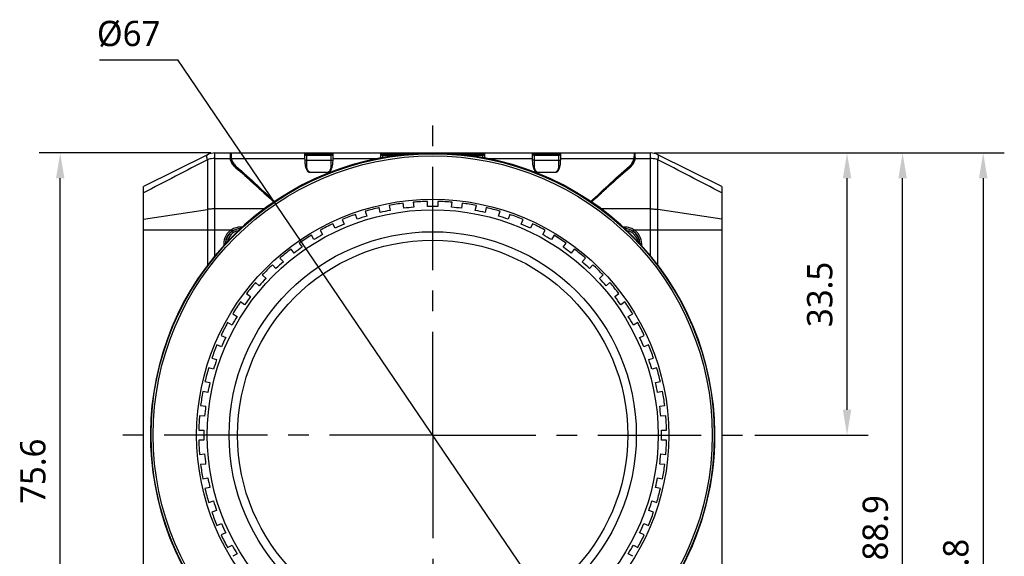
# Model space of a CAD drawing. Header units: millimetres. Extents: x 91 to 530, y 134 to 288.
# Tile 9 of 31: x 98 to 215, y 219 to 283. Entities that reach past the tile are written whole.
import ezdxf

# ---------------------------------------------------------------- set-up
doc = ezdxf.new("R2010")
doc.units = ezdxf.units.MM
doc.header["$LTSCALE"] = 32.67
doc.header["$PDMODE"] = 3
doc.header["$PDSIZE"] = 8
doc.linetypes.add('CENTER', pattern=[0.6, 0.375, -0.075, 0.075, -0.075])
doc.layers.get('0').update_dxf_attribs({"linetype": 'CONTINUOUS'})
doc.layers.get('Defpoints').update_dxf_attribs({"linetype": 'CONTINUOUS'})
for name, color, linetype in [('00_COMPONENTS', 7, 'CONTINUOUS'), ('03_ALL_AXES', 7, 'CONTINUOUS'), ('51__DRAFT_DIMS', 7, 'CONTINUOUS')]:
    doc.layers.add(name, color=color, linetype=linetype)
doc.styles.get("Standard").update_dxf_attribs({"font": 'Roboto-Regular.ttf'})
doc.dimstyles.new('DIMSTYLE_1', dxfattribs={"dimtxt": 3, "dimasz": 3, "dimexe": 2.5, "dimexo": 0.5, "dimtad": 1, "dimdec": 1, "dimdsep": 46, "dimtxsty": 'STANDARD', "dimblk": '_FILLED', "dimblk1": '_FILLED', "dimblk2": '_FILLED', "dimcen": 0.09, "dimclrt": 3, "dimazin": 2, "dimtp": 0.3, "dimtm": 0.3, "dimtfac": 1, "dimtdec": 1, "dimtmove": 0, "dimatfit": 2, "dimldrblk": '_FILLED', "dimfxl": 1, "dimtolj": 1, "dimarcsym": 0})
doc.dimstyles.new('DIMSTYLE_2', dxfattribs={"dimtxt": 3, "dimasz": 3, "dimexe": 2.5, "dimexo": 0.5, "dimgap": 0.75, "dimtad": 1, "dimdsep": 46, "dimtxsty": 'STANDARD', "dimblk": '_FILLED', "dimblk1": '_FILLED', "dimblk2": '_FILLED', "dimcen": 0.09, "dimclrt": 3, "dimazin": 2, "dimtp": 0.3, "dimtm": 0.3, "dimtfac": 1, "dimtofl": 0, "dimtmove": 0, "dimatfit": 3, "dimldrblk": '_FILLED', "dimfxl": 1, "dimtolj": 1, "dimarcsym": 0})
doc.dimstyles.new('DIMSTYLE_3', dxfattribs={"dimtxt": 3, "dimasz": 3, "dimexe": 2.5, "dimexo": 0.5, "dimgap": 0.75, "dimtad": 1, "dimdec": 1, "dimdsep": 46, "dimtxsty": 'STANDARD', "dimblk": '_FILLED', "dimblk1": '_FILLED', "dimblk2": '_FILLED', "dimcen": 0.09, "dimclrt": 3, "dimazin": 2, "dimtp": 0.3, "dimtm": 0.3, "dimtfac": 1, "dimtdec": 1, "dimtofl": 0, "dimtmove": 0, "dimatfit": 3, "dimldrblk": '_FILLED', "dimfxl": 1, "dimtolj": 1, "dimarcsym": 0})

# ---------------------------------------------------------------- blocks, each defined once
blk = doc.blocks.new('_FILLED')
at = {"color": 0, "linetype": 'ByBlock'}
blk.add_solid([(0, 0), (-1, 0.167), (-1, -0.167)], dxfattribs=at)
blk = doc.blocks.new('*D1')
at = {"layer": '51__DRAFT_DIMS', "color": 0, "lineweight": -2}
for p in [(107.83, 278.07), (164.46, 208.29)]:
    blk.add_line(p, (117.11, 278.07), dxfattribs=at)
at = {"layer": 'Defpoints', "color": 0}
for p in [(128.54, 261.21), (166.15, 205.8)]:
    blk.add_point(p, dxfattribs=at)
at = {"layer": '51__DRAFT_DIMS', "color": 0, "linetype": 'ByBlock', "lineweight": -2, "xscale": 3, "yscale": 3, "zscale": 3, "rotation": 304.1606648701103}
blk.add_blockref('_FILLED', (166.15, 205.8), dxfattribs=at)
at = {"layer": '51__DRAFT_DIMS', "color": 3, "insert": (115.04, 282.69), "char_height": 3, "attachment_point": 3, "line_spacing_factor": 0.9}
blk.add_mtext('\\A1;%%c67', dxfattribs=at)
blk = doc.blocks.new('*D2')
at = {"layer": '51__DRAFT_DIMS', "color": 0, "lineweight": -2}
for p, q in [((173.67, 267.01), (199, 267.01)), ((196.5, 236.51), (196.5, 264.01)), ((185.57, 233.51), (199, 233.51))]:
    blk.add_line(p, q, dxfattribs=at)
at = {"layer": 'Defpoints', "color": 0}
for p in [(173.17, 267.01), (196.5, 267.01), (185.07, 233.51)]:
    blk.add_point(p, dxfattribs=at)
at = {"layer": '51__DRAFT_DIMS', "color": 0, "linetype": 'ByBlock', "lineweight": -2, "xscale": 3, "yscale": 3, "zscale": 3}
for p, rotation in [((196.5, 267.01), 90), ((196.5, 233.51), 270)]:
    blk.add_blockref('_FILLED', p, dxfattribs=dict(at, rotation=rotation))
at = {"layer": '51__DRAFT_DIMS', "color": 3, "insert": (191.75, 250.21), "char_height": 3, "attachment_point": 2, "rotation": 90, "line_spacing_factor": 0.9}
blk.add_mtext('\\A1;33.5', dxfattribs=at)
blk = doc.blocks.new('*D3')
at = {"layer": '51__DRAFT_DIMS', "color": 0, "lineweight": -2}
for p, q in [((173.67, 267.01), (205.59, 267.01)), ((203.09, 181.11), (203.09, 264.01)), ((172.94, 178.11), (205.59, 178.11))]:
    blk.add_line(p, q, dxfattribs=at)
at = {"layer": 'Defpoints', "color": 0}
for p in [(173.17, 267.01), (203.09, 267.01), (172.44, 178.11)]:
    blk.add_point(p, dxfattribs=at)
at = {"layer": '51__DRAFT_DIMS', "color": 0, "linetype": 'ByBlock', "lineweight": -2, "xscale": 3, "yscale": 3, "zscale": 3}
for p, rotation in [((203.09, 267.01), 90), ((203.09, 178.11), 270)]:
    blk.add_blockref('_FILLED', p, dxfattribs=dict(at, rotation=rotation))
at = {"layer": '51__DRAFT_DIMS', "color": 3, "insert": (198.34, 222.5), "char_height": 3, "attachment_point": 2, "rotation": 90, "line_spacing_factor": 0.9}
blk.add_mtext('\\A1;88.9', dxfattribs=at)
blk = doc.blocks.new('*D5')
at = {"layer": '51__DRAFT_DIMS', "color": 0, "lineweight": -2}
for p, q in [((121.02, 267.01), (100.66, 267.01)), ((103.16, 194.46), (103.16, 264.01)), ((120.13, 191.46), (100.66, 191.46))]:
    blk.add_line(p, q, dxfattribs=at)
at = {"layer": 'Defpoints', "color": 0}
for p in [(103.16, 267.01), (121.52, 267.01), (120.63, 191.46)]:
    blk.add_point(p, dxfattribs=at)
at = {"layer": '51__DRAFT_DIMS', "color": 0, "linetype": 'ByBlock', "lineweight": -2, "xscale": 3, "yscale": 3, "zscale": 3}
for p, rotation in [((103.16, 267.01), 90), ((103.16, 191.46), 270)]:
    blk.add_blockref('_FILLED', p, dxfattribs=dict(at, rotation=rotation))
at = {"layer": '51__DRAFT_DIMS', "color": 3, "insert": (98.41, 229.22), "char_height": 3, "attachment_point": 2, "rotation": 90, "line_spacing_factor": 0.9}
blk.add_mtext('\\A1;75.6', dxfattribs=at)
blk = doc.blocks.new('*D16')
at = {"layer": '51__DRAFT_DIMS', "color": 0, "lineweight": -2}
for p, q in [((173.67, 267.01), (215.15, 267.01)), ((212.65, 264.01), (212.65, 168.21)), ((169.1, 165.21), (215.15, 165.21))]:
    blk.add_line(p, q, dxfattribs=at)
at = {"layer": 'Defpoints', "color": 0}
for p in [(173.17, 267.01), (168.6, 165.21), (212.65, 165.21)]:
    blk.add_point(p, dxfattribs=at)
at = {"layer": '51__DRAFT_DIMS', "color": 0, "linetype": 'ByBlock', "lineweight": -2, "xscale": 3, "yscale": 3, "zscale": 3}
for p, rotation in [((212.65, 267.01), 89.99999999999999), ((212.65, 165.21), 270)]:
    blk.add_blockref('_FILLED', p, dxfattribs=dict(at, rotation=rotation))
at = {"layer": '51__DRAFT_DIMS', "color": 3, "insert": (207.9, 216.2), "char_height": 3, "attachment_point": 2, "rotation": 90, "line_spacing_factor": 0.9}
blk.add_mtext('\\A1;101.8', dxfattribs=at)

msp = doc.modelspace()

# ---------------------------------------------------------------- linework, layer by layer
at = {"layer": '00_COMPONENTS', "color": 7}
for p, q in [((120.623, 266.797), (113.045, 263.008)), ((121.518, 267.008), (123.445, 267.008)), ((123.345, 266.499), (123.345, 267.008)), ((123.345, 266.708), (123.445, 266.708)), ((123.445, 267.033), (123.445, 266.643)), ((123.445, 267.033), (171.245, 267.033)), ((123.445, 266.394), (123.445, 266.547)), ((132.189, 267.03), (132.189, 267.033)), ((132.189, 267.033), (132.189, 267.033)), ((132.191, 266.902), (132.189, 267.03)), ((132.191, 266.908), (132.191, 267.033)), ((132.197, 266.402), (132.191, 266.902)), ((132.193, 266.708), (132.226, 266.708)), ((132.196, 266.908), (135.5, 266.908)), ((132.197, 266.361), (132.197, 266.402)), ((132.2, 266.206), (132.197, 266.361)), ((132.39, 266.758), (135.301, 266.758)), ((135.466, 266.708), (135.498, 266.708)), ((135.494, 266.361), (135.491, 266.206)), ((135.5, 266.902), (135.494, 266.402)), ((135.494, 266.402), (135.494, 266.361)), ((135.5, 266.908), (135.5, 267.033)), ((135.502, 267.03), (135.5, 266.902)), ((135.502, 267.033), (135.502, 267.033)), ((135.502, 267.033), (135.502, 267.03)), ((141.189, 267.03), (141.189, 267.033)), ((141.189, 267.033), (141.189, 267.033)), ((141.191, 266.902), (141.189, 267.03)), ((141.191, 266.908), (141.191, 267.033)), ((141.196, 266.42), (141.191, 266.902)), ((141.193, 266.708), (141.226, 266.708)), ((141.196, 266.908), (144.5, 266.908)), ((141.39, 266.758), (143.484, 266.758)), ((144.5, 266.908), (144.5, 267.033)), ((144.502, 267.03), (144.5, 266.865)), ((144.5, 266.902), (144.5, 266.865)), ((144.502, 267.033), (144.502, 267.033)), ((144.502, 267.033), (144.502, 267.03)), ((150.189, 267.03), (150.189, 267.033)), ((150.189, 267.033), (150.189, 267.033)), ((150.191, 266.865), (150.189, 267.03)), ((150.191, 266.908), (150.191, 267.033)), ((150.196, 266.908), (153.5, 266.908)), ((151.207, 266.758), (153.301, 266.758)), ((153.466, 266.708), (153.498, 266.708)), ((153.5, 266.902), (153.494, 266.42)), ((153.5, 266.908), (153.5, 267.033)), ((153.502, 267.03), (153.5, 266.902)), ((153.502, 267.033), (153.502, 267.033)), ((153.502, 267.033), (153.502, 267.03)), ((159.189, 267.03), (159.189, 267.033)), ((159.189, 267.033), (159.189, 267.033)), ((159.191, 266.902), (159.189, 267.03)), ((159.191, 266.908), (159.191, 267.033)), ((159.197, 266.402), (159.191, 266.902)), ((159.193, 266.708), (159.226, 266.708)), ((159.196, 266.908), (162.5, 266.908)), ((159.197, 266.361), (159.197, 266.402)), ((159.2, 266.206), (159.197, 266.361)), ((159.39, 266.758), (162.301, 266.758)), ((162.466, 266.708), (162.498, 266.708)), ((162.494, 266.361), (162.491, 266.206)), ((162.5, 266.902), (162.494, 266.402)), ((162.494, 266.402), (162.494, 266.361)), ((162.5, 266.908), (162.5, 267.033)), ((162.502, 267.03), (162.5, 266.902)), ((162.502, 267.033), (162.502, 267.033)), ((162.502, 267.033), (162.502, 267.03)), ((171.245, 267.033), (171.245, 266.643)), ((171.245, 267.008), (173.173, 267.008)), ((171.245, 266.708), (171.345, 266.708)), ((171.245, 266.394), (171.245, 266.547)), ((171.345, 266.499), (171.345, 267.008)), ((181.645, 263.008), (174.068, 266.797)), ((170.549, 265.244), (170.565, 265.259)), ((170.549, 265.244), (170.565, 265.259)), ((170.565, 265.259), (170.688, 265.366)), ((124.337, 265.074), (124.359, 265.054)), ((124.337, 265.073), (124.359, 265.054)), ((134.852, 264.685), (132.839, 264.685)), ((161.852, 264.685), (159.839, 264.685)), ((113.045, 182.408), (113.045, 263.008)), ((167.906, 262.873), (167.911, 262.879)), ((167.906, 262.873), (167.911, 262.879)), ((181.645, 263.008), (181.645, 182.408)), ((127.299, 262.4), (127.305, 262.394)), ((127.299, 262.4), (127.305, 262.394)), ((127.584, 262.135), (127.594, 262.125)), ((127.584, 262.135), (127.594, 262.125)), ((127.594, 262.125), (127.825, 261.91)), ((127.825, 261.91), (127.9, 261.84)), ((127.825, 261.91), (127.9, 261.84)), ((127.9, 261.84), (128.034, 261.714)), ((128.034, 261.714), (128.195, 261.563)), ((166.514, 261.58), (166.643, 261.701)), ((167.408, 262.414), (167.431, 262.436)), ((167.408, 262.414), (167.431, 262.436)), ((128.195, 261.563), (128.342, 261.424)), ((128.342, 261.424), (128.439, 261.333)), ((128.439, 261.333), (128.538, 261.24)), ((141.115, 259.934), (140.99, 260.521)), ((142.164, 260.77), (142.289, 260.183)), ((143.911, 260.44), (143.849, 261.037)), ((145.042, 261.163), (145.105, 260.566)), ((146.745, 260.652), (146.745, 261.252)), ((147.945, 261.252), (147.945, 260.652)), ((149.586, 260.566), (149.649, 261.163)), ((150.842, 261.037), (150.779, 260.44)), ((152.402, 260.183), (152.527, 260.77)), ((153.701, 260.521), (153.576, 259.934)), ((166.153, 261.24), (166.267, 261.348)), ((166.267, 261.348), (166.335, 261.412)), ((166.267, 261.347), (166.335, 261.411)), ((166.335, 261.412), (166.514, 261.58)), ((138.387, 259.138), (138.202, 259.709)), ((139.343, 260.079), (139.528, 259.509)), ((155.163, 259.509), (155.348, 260.079)), ((156.489, 259.709), (156.304, 259.138)), ((135.757, 258.061), (135.513, 258.609)), ((136.609, 259.097), (136.853, 258.549)), ((157.838, 258.549), (158.082, 259.097)), ((159.178, 258.609), (158.934, 258.061)), ((133.254, 256.715), (132.954, 257.235)), ((133.993, 257.835), (134.293, 257.315)), ((160.398, 257.315), (160.698, 257.835)), ((161.737, 257.235), (161.437, 256.715)), ((131.524, 256.306), (131.876, 255.82)), ((162.815, 255.82), (163.167, 256.306)), ((130.906, 255.115), (130.553, 255.601)), ((164.138, 255.601), (163.785, 255.115)), ((128.737, 253.278), (128.336, 253.724)), ((129.227, 254.527), (129.629, 254.081)), ((165.062, 254.081), (165.464, 254.527)), ((166.355, 253.724), (165.954, 253.278)), ((127.129, 252.518), (127.575, 252.117)), ((167.115, 252.117), (167.561, 252.518)), ((126.773, 251.225), (126.327, 251.626)), ((168.364, 251.626), (167.918, 251.225)), ((125.253, 250.301), (125.739, 249.948)), ((168.952, 249.948), (169.438, 250.301)), ((125.033, 248.977), (124.548, 249.33)), ((170.143, 249.33), (169.658, 248.977)), ((123.619, 247.9), (124.139, 247.6)), ((170.552, 247.6), (171.072, 247.9)), ((123.539, 246.56), (123.019, 246.86)), ((171.672, 246.86), (171.152, 246.56)), ((122.245, 245.341), (122.793, 245.097)), ((171.898, 245.097), (172.446, 245.341)), ((122.305, 244), (121.756, 244.245)), ((172.934, 244.245), (172.386, 244)), ((121.145, 242.652), (121.716, 242.467)), ((172.975, 242.467), (173.546, 242.652)), ((121.345, 241.325), (120.774, 241.511)), ((173.917, 241.511), (173.346, 241.325)), ((120.333, 239.863), (120.92, 239.739)), ((173.771, 239.739), (174.358, 239.863)), ((120.67, 238.565), (120.083, 238.69)), ((174.607, 238.69), (174.02, 238.565)), ((119.817, 237.005), (120.414, 236.942)), ((174.277, 236.942), (174.874, 237.005)), ((120.288, 235.749), (119.691, 235.812)), ((175, 235.812), (174.403, 235.749)), ((119.602, 234.108), (120.202, 234.108)), ((174.489, 234.108), (175.089, 234.108)), ((120.202, 232.908), (119.602, 232.908)), ((175.089, 232.908), (174.489, 232.908)), ((119.691, 231.205), (120.288, 231.268)), ((174.403, 231.268), (175, 231.205)), ((120.414, 230.074), (119.817, 230.012)), ((174.874, 230.012), (174.277, 230.074)), ((120.083, 228.327), (120.67, 228.452)), ((174.02, 228.452), (174.607, 228.327)), ((120.92, 227.278), (120.333, 227.153)), ((174.358, 227.153), (173.771, 227.278)), ((120.774, 225.506), (121.345, 225.691)), ((173.346, 225.691), (173.917, 225.506)), ((121.716, 224.55), (121.145, 224.364)), ((173.546, 224.364), (172.975, 224.55)), ((121.756, 222.772), (122.305, 223.016)), ((172.386, 223.016), (172.934, 222.772)), ((122.793, 221.92), (122.245, 221.676)), ((172.446, 221.676), (171.898, 221.92)), ((123.019, 220.156), (123.539, 220.456)), ((171.152, 220.456), (171.672, 220.156)), ((124.139, 219.417), (123.619, 219.117)), ((171.072, 219.117), (170.552, 219.417))]:
    msp.add_line(p, q, dxfattribs=at)
at = {"layer": '00_COMPONENTS', "color": 4}
for p, q in [((121.518, 254.807), (121.518, 267.008)), ((121.518, 266.346), (123.354, 266.346)), ((123.465, 266.372), (123.465, 266.176)), ((123.466, 266.166), (123.466, 266.361)), ((123.466, 266.361), (132.197, 266.361)), ((132.39, 266.758), (132.382, 266.15)), ((132.845, 266.908), (132.845, 267.033)), ((132.845, 266.758), (132.845, 266.908)), ((134.845, 266.908), (134.845, 267.033)), ((134.845, 266.758), (134.845, 266.908)), ((135.309, 266.15), (135.301, 266.758)), ((135.494, 266.361), (140.912, 266.361)), ((141.39, 266.758), (141.386, 266.453)), ((141.39, 266.758), (141.386, 266.453)), ((141.845, 266.908), (141.845, 267.033)), ((141.845, 266.758), (141.845, 266.908)), ((143.845, 266.908), (143.845, 267.033)), ((143.845, 266.8), (143.845, 266.908)), ((150.845, 266.908), (150.845, 267.033)), ((150.845, 266.8), (150.845, 266.908)), ((152.845, 266.908), (152.845, 267.033)), ((152.845, 266.758), (152.845, 266.908)), ((153.305, 266.453), (153.301, 266.758)), ((153.305, 266.453), (153.301, 266.758)), ((153.779, 266.361), (159.197, 266.361)), ((159.39, 266.758), (159.382, 266.15)), ((159.845, 266.908), (159.845, 267.033)), ((159.845, 266.758), (159.845, 266.908)), ((161.845, 266.908), (161.845, 267.033)), ((161.845, 266.758), (161.845, 266.908)), ((162.309, 266.15), (162.301, 266.758)), ((162.494, 266.361), (171.224, 266.361)), ((171.224, 266.166), (171.224, 266.361)), ((171.226, 266.176), (171.226, 266.372)), ((171.337, 266.346), (173.173, 266.346)), ((173.173, 254.807), (173.173, 267.008)), ((120.623, 266.203), (120.623, 253.675)), ((123.385, 266.166), (123.466, 266.166)), ((124.003, 265.435), (124.003, 265.365)), ((124.003, 265.255), (124.003, 265.366)), ((132.382, 266.15), (132.371, 265.5)), ((132.382, 266.15), (135.309, 266.15)), ((135.32, 265.5), (135.309, 266.15)), ((159.382, 266.15), (159.371, 265.5)), ((159.382, 266.15), (162.309, 266.15)), ((162.32, 265.5), (162.309, 266.15)), ((170.687, 265.435), (170.687, 265.365)), ((170.688, 265.255), (170.688, 265.366)), ((171.224, 266.166), (171.305, 266.166)), ((174.068, 253.675), (174.068, 266.203)), ((132.845, 264.735), (132.845, 264.685)), ((132.845, 264.735), (134.845, 264.735)), ((134.845, 264.735), (134.845, 264.685)), ((159.845, 264.735), (159.845, 264.685)), ((159.845, 264.735), (161.845, 264.735)), ((161.845, 264.735), (161.845, 264.685)), ((128.538, 261.284), (128.538, 261.24)), ((128.538, 261.209), (128.538, 261.24)), ((166.153, 261.284), (166.153, 261.24)), ((166.153, 261.209), (166.153, 261.24)), ((113.045, 259.132), (120.623, 260.301)), ((127.356, 260.366), (121.518, 260.366)), ((173.173, 260.366), (167.335, 260.366)), ((181.645, 259.133), (174.068, 260.301)), ((124.545, 258.196), (124.545, 258.018)), ((124.734, 258.196), (124.545, 258.196)), ((170.145, 258.196), (169.957, 258.196)), ((170.145, 258.196), (170.145, 258.018)), ((113.045, 257.899), (123.487, 257.899)), ((123.487, 257.899), (123.593, 257.73)), ((171.204, 257.899), (171.098, 257.73)), ((171.204, 257.899), (181.645, 257.899)), ((122.551, 256.208), (122.551, 256.002)), ((122.551, 256.208), (122.734, 256.208)), ((172.14, 256.208), (171.957, 256.208)), ((172.14, 256.002), (172.14, 256.208))]:
    msp.add_line(p, q, dxfattribs=at)
for radius in [33.41, 33.162]:
    msp.add_circle((147.345, 233.508), radius, dxfattribs=at)
at = {"layer": '00_COMPONENTS', "color": 7}
for radius in [28, 26.75, 24.15, 23.15]:
    msp.add_circle((147.345, 233.508), radius, dxfattribs=at)
for centre, radius, start, end in [((147.345, 233.508), 33.482, 315.84366, 224.15634), ((121.518, 265.008), 2, 90, 116.56505), ((125.223, 266.561), 1.778, 184.77978, 185.69879), ((125.677, 266.675), 2.233, 187.18192, 187.78498), ((125.583, 266.684), 2.141, 188.35692, 188.67802), ((124.89, 266.608), 1.445, 189.87325, 192.76359), ((132.39, 266.458), 0.3, 90, 131.17247), ((135.301, 266.458), 0.3, 48.82753, 90), ((141.39, 266.458), 0.3, 90, 131.17247), ((153.301, 266.458), 0.3, 48.82753, 90), ((159.39, 266.458), 0.3, 90, 131.17247), ((162.301, 266.458), 0.3, 48.82753, 90), ((169.799, 266.609), 1.447, 347.24073, 350.12775), ((169.108, 266.684), 2.141, 351.32198, 351.64308), ((169.027, 266.673), 2.22, 352.21558, 352.82217), ((169.138, 266.661), 2.108, 352.78525, 356.40646), ((169.471, 266.561), 1.775, 354.29693, 355.2178), ((173.173, 265.008), 2, 63.43495, 90), ((125.394, 266.596), 1.953, 188.79166, 189.13183), ((125.286, 266.586), 1.844, 189.0202, 189.36592), ((124.94, 266.438), 1.499, 190.06917, 190.45675), ((124.875, 266.532), 1.43, 189.93119, 192.3933), ((124.888, 266.535), 1.443, 192.39707, 196.00018), ((125.181, 266.618), 1.802, 226.66956, 229.17586), ((34.215, 162.466), 136.566, 48.70662, 48.89263), ((169.508, 266.621), 1.805, 310.82669, 313.32868), ((169.795, 266.538), 1.452, 344.00452, 344.21415), ((169.801, 266.536), 1.445, 344.21308, 346.01271), ((169.807, 266.534), 1.439, 346.01385, 346.47305), ((169.813, 266.533), 1.433, 346.47195, 350.068), ((169.296, 266.596), 1.953, 350.86817, 351.20834), ((169.405, 266.586), 1.844, 350.63408, 350.9798), ((169.751, 266.438), 1.499, 349.54325, 349.93083), ((275.806, 145.396), 159.51, 132.56674, 132.79862), ((17.348, 143.736), 161.772, 47.04489, 47.17977), ((130.496, 263.359), 2.966, 226.82904, 227.42807), ((130.534, 263.381), 2.895, 226.41779, 227.70433), ((130.524, 263.339), 2.89, 226.59169, 227.12372), ((130.52, 263.336), 2.885, 226.59183, 227.12881), ((147.345, 233.508), 27.75, 103.23892, 106.76108), ((147.345, 233.508), 27.75, 97.23892, 100.76108), ((147.345, 233.508), 27.15, 94.73369, 97.26631), ((147.345, 233.508), 27.75, 91.23892, 94.76108), ((147.345, 233.508), 27.15, 88.73369, 91.26631), ((147.345, 233.508), 27.75, 85.23892, 88.76108), ((147.345, 233.508), 27.15, 82.73369, 85.26631), ((147.345, 233.508), 27.75, 79.23892, 82.76108), ((147.345, 233.508), 27.75, 73.23892, 76.76108), ((164.157, 263.381), 2.895, 312.29566, 313.5822), ((164.167, 263.339), 2.89, 312.87628, 313.40831), ((164.17, 263.336), 2.885, 312.8712, 313.40817), ((164.195, 263.359), 2.966, 312.57193, 313.17096), ((147.345, 233.508), 27.75, 109.23892, 112.76108), ((147.345, 233.508), 27.15, 106.73369, 109.26631), ((147.345, 233.508), 27.15, 100.73369, 103.26631), ((147.345, 233.508), 27.15, 76.73369, 79.26631), ((147.345, 233.508), 27.15, 70.73369, 73.26631), ((147.345, 233.508), 27.75, 67.23892, 70.76108), ((147.345, 233.508), 27.75, 115.23892, 118.76108), ((147.345, 233.508), 27.15, 112.73369, 115.26631), ((147.345, 233.508), 27.15, 64.73369, 67.26631), ((147.345, 233.508), 27.75, 61.23892, 64.76108), ((147.345, 233.508), 27.75, 121.23892, 124.76108), ((147.345, 233.508), 27.15, 118.73369, 121.26631), ((147.345, 233.508), 27.15, 58.73369, 61.26631), ((147.345, 233.508), 27.75, 55.23892, 58.76108), ((147.345, 233.508), 27.15, 124.73369, 127.26631), ((147.345, 233.508), 27.15, 52.73369, 55.26631), ((147.345, 233.508), 27.75, 127.23892, 130.76108), ((147.345, 233.508), 27.75, 49.23892, 52.76108), ((147.345, 233.508), 27.75, 133.23892, 136.76108), ((147.345, 233.508), 27.15, 130.73369, 133.26631), ((147.345, 233.508), 27.15, 46.73369, 49.26631), ((147.345, 233.508), 27.75, 43.23892, 46.76108), ((147.345, 233.508), 27.75, 139.23892, 142.76108), ((147.345, 233.508), 27.15, 136.73369, 139.26631), ((147.345, 233.508), 27.15, 40.73369, 43.26631), ((147.345, 233.508), 27.75, 37.23892, 40.76108), ((147.345, 233.508), 27.75, 145.23892, 148.76108), ((147.345, 233.508), 27.15, 142.73369, 145.26631), ((147.345, 233.508), 27.15, 34.73369, 37.26631), ((147.345, 233.508), 27.75, 31.23892, 34.76108), ((147.345, 233.508), 27.75, 151.23892, 154.76108), ((147.345, 233.508), 27.15, 148.73369, 151.26631), ((147.345, 233.508), 27.15, 28.73369, 31.26631), ((147.345, 233.508), 27.75, 25.23892, 28.76108), ((147.345, 233.508), 27.75, 157.23892, 160.76108), ((147.345, 233.508), 27.15, 154.73369, 157.26631), ((147.345, 233.508), 27.15, 22.73369, 25.26631), ((147.345, 233.508), 27.75, 19.23892, 22.76108), ((147.345, 233.508), 27.15, 160.73369, 163.26631), ((147.345, 233.508), 27.15, 16.73369, 19.26631), ((147.345, 233.508), 27.75, 163.23892, 166.76108), ((147.345, 233.508), 27.75, 13.23892, 16.76108), ((147.345, 233.508), 27.15, 166.73369, 169.26631), ((147.345, 233.508), 27.15, 10.73369, 13.26631), ((147.345, 233.508), 27.75, 169.23892, 172.76108), ((147.345, 233.508), 27.75, 7.23892, 10.76108), ((147.345, 233.508), 27.15, 172.73369, 175.26631), ((147.345, 233.508), 27.15, 4.73369, 7.26631), ((147.345, 233.508), 27.75, 175.23892, 178.76108), ((147.345, 233.508), 27.75, 1.23892, 4.76108), ((147.345, 233.508), 27.15, 178.73369, 181.26631), ((147.345, 233.508), 27.15, 358.73369, 1.26631), ((147.345, 233.508), 27.75, 181.23892, 184.76108), ((147.345, 233.508), 27.75, 355.23892, 358.76108), ((147.345, 233.508), 27.15, 184.73369, 187.26631), ((147.345, 233.508), 27.15, 352.73369, 355.26631), ((147.345, 233.508), 27.75, 187.23892, 190.76108), ((147.345, 233.508), 27.75, 349.23892, 352.76108), ((147.345, 233.508), 27.15, 190.73369, 193.26631), ((147.345, 233.508), 27.15, 346.73369, 349.26631), ((147.345, 233.508), 27.75, 193.23892, 196.76108), ((147.345, 233.508), 27.75, 343.23892, 346.76108), ((147.345, 233.508), 27.15, 196.73369, 199.26631), ((147.345, 233.508), 27.15, 340.73369, 343.26631), ((147.345, 233.508), 27.75, 199.23892, 202.76108), ((147.345, 233.508), 27.75, 337.23892, 340.76108), ((147.345, 233.508), 27.15, 202.73369, 205.26631), ((147.345, 233.508), 27.15, 334.73369, 337.26631), ((147.345, 233.508), 27.75, 205.23892, 208.76108), ((147.345, 233.508), 27.75, 331.23892, 334.76108), ((147.345, 233.508), 27.15, 208.73369, 211.26631), ((147.345, 233.508), 27.15, 328.73369, 331.26631)]:
    msp.add_arc(centre, radius, start, end, dxfattribs=at)
at = {"layer": '00_COMPONENTS', "color": 4}
for centre, radius, start, end in [((147.345, 233.508), 33.482, 315.84375, 224.15634), ((124.545, 256.208), 1.995, 122.05598, 180), ((124.545, 256.208), 1.795, 122.05598, 179.43371), ((124.545, 256.208), 1.779, 91.05103, 178.88627), ((124.545, 256.208), 1.579, 99.76519, 170.35211), ((170.145, 256.208), 1.779, 1.11373, 88.94897), ((170.145, 256.208), 1.579, 9.64789, 80.23481), ((170.145, 256.208), 1.795, 0.56629, 57.94402), ((170.145, 256.208), 1.995, 0, 57.94402)]:
    msp.add_arc(centre, radius, start, end, dxfattribs=at)
at = {"layer": '00_COMPONENTS', "color": 7}
for centre, major_axis, start_param, end_param in [((129.345, 254.007), (20.367, -20.367), 8.0533476, 8.2764074), ((165.345, 254.007), (20.367, 20.367), 7.4315558, 7.6546157)]:
    msp.add_ellipse(centre, major_axis=major_axis, ratio=0.1580364, start_param=start_param, end_param=end_param, dxfattribs=at)
at = {"layer": '00_COMPONENTS', "color": 4}
for points, knots in [([(120.623, 266.203), (120.613, 266.243), (120.594, 266.317), (120.572, 266.425), (120.559, 266.521), (120.554, 266.604), (120.558, 266.674), (120.569, 266.73), (120.587, 266.767), (120.607, 266.787), (120.618, 266.794), (120.623, 266.797)], [0, 0, 0, 0, 0.1962414, 0.3728968, 0.528623, 0.6625352, 0.7744405, 0.865274, 0.9380588, 0.9697988, 1, 1, 1, 1]), ([(121.518, 266.346), (121.44, 266.346), (121.138, 266.334), (120.837, 266.275), (120.623, 266.203)], [0, 0, 0, 0, 0.2550477, 1, 1, 1, 1]), ([(174.068, 266.203), (173.998, 266.227), (173.707, 266.311), (173.402, 266.346), (173.173, 266.346)], [0, 0, 0, 0, 0.2440012, 1, 1, 1, 1]), ([(174.068, 266.203), (174.078, 266.243), (174.097, 266.317), (174.119, 266.425), (174.132, 266.521), (174.137, 266.604), (174.133, 266.674), (174.122, 266.73), (174.104, 266.767), (174.084, 266.787), (174.073, 266.794), (174.068, 266.797)], [0, 0, 0, 0, 0.1962414, 0.3728968, 0.528623, 0.6625352, 0.7744405, 0.865274, 0.9380588, 0.9697988, 1, 1, 1, 1]), ([(120.623, 266.203), (119.356, 265.55), (116.828, 264.242), (114.304, 262.926), (113.045, 262.266)], [0, 0, 0, 0, 0.5008496, 1, 1, 1, 1]), ([(132.382, 266.15), (132.366, 266.15), (132.305, 266.148), (132.244, 266.134), (132.202, 266.116)], [0, 0, 0, 0, 0.260834, 1, 1, 1, 1]), ([(132.371, 265.5), (132.362, 265.5), (132.326, 265.5), (132.291, 265.496), (132.265, 265.491)], [0, 0, 0, 0, 0.2528434, 1, 1, 1, 1]), ([(132.371, 265.5), (132.369, 265.423), (132.384, 265.266), (132.443, 265.076), (132.522, 264.935), (132.603, 264.837), (132.71, 264.758), (132.8, 264.735), (132.845, 264.735)], [0, 0, 0, 0, 0.2356086, 0.4763246, 0.6002554, 0.7278194, 0.8608107, 1, 1, 1, 1]), ([(134.845, 264.735), (134.891, 264.735), (134.981, 264.758), (135.088, 264.837), (135.168, 264.935), (135.247, 265.076), (135.307, 265.266), (135.322, 265.423), (135.32, 265.5)], [0, 0, 0, 0, 0.1389322, 0.2719061, 0.3994974, 0.5234751, 0.7642957, 1, 1, 1, 1]), ([(135.309, 266.15), (135.325, 266.15), (135.386, 266.148), (135.447, 266.134), (135.489, 266.116)], [0, 0, 0, 0, 0.2608365, 1, 1, 1, 1]), ([(135.32, 265.5), (135.329, 265.5), (135.365, 265.5), (135.4, 265.496), (135.426, 265.491)], [0, 0, 0, 0, 0.2528476, 1, 1, 1, 1]), ([(159.382, 266.15), (159.366, 266.15), (159.305, 266.148), (159.244, 266.134), (159.202, 266.116)], [0, 0, 0, 0, 0.260834, 1, 1, 1, 1]), ([(159.371, 265.5), (159.362, 265.5), (159.326, 265.5), (159.291, 265.496), (159.265, 265.491)], [0, 0, 0, 0, 0.2528434, 1, 1, 1, 1]), ([(159.371, 265.5), (159.369, 265.423), (159.384, 265.266), (159.443, 265.076), (159.522, 264.935), (159.603, 264.837), (159.71, 264.758), (159.8, 264.735), (159.845, 264.735)], [0, 0, 0, 0, 0.2356086, 0.4763246, 0.6002554, 0.7278194, 0.8608107, 1, 1, 1, 1]), ([(161.845, 264.735), (161.891, 264.735), (161.981, 264.758), (162.088, 264.837), (162.168, 264.935), (162.247, 265.076), (162.307, 265.266), (162.322, 265.423), (162.32, 265.5)], [0, 0, 0, 0, 0.1389322, 0.2719061, 0.3994974, 0.5234751, 0.7642957, 1, 1, 1, 1]), ([(162.309, 266.15), (162.325, 266.15), (162.386, 266.148), (162.447, 266.134), (162.489, 266.116)], [0, 0, 0, 0, 0.2608365, 1, 1, 1, 1]), ([(162.32, 265.5), (162.329, 265.5), (162.365, 265.5), (162.4, 265.496), (162.426, 265.491)], [0, 0, 0, 0, 0.2528476, 1, 1, 1, 1]), ([(181.645, 262.266), (180.387, 262.926), (177.863, 264.242), (175.335, 265.55), (174.068, 266.203)], [0, 0, 0, 0, 0.4991497, 1, 1, 1, 1]), ([(121.518, 260.366), (121.364, 260.366), (121.065, 260.355), (120.767, 260.323), (120.623, 260.301)], [0, 0, 0, 0, 0.5123531, 1, 1, 1, 1]), ([(173.173, 260.366), (173.327, 260.366), (173.626, 260.355), (173.924, 260.323), (174.068, 260.301)], [0, 0, 0, 0, 0.5123531, 1, 1, 1, 1]), ([(124.545, 258.196), (124.36, 258.196), (123.989, 258.145), (123.645, 257.995), (123.487, 257.899)], [0, 0, 0, 0, 0.5000128, 1, 1, 1, 1]), ([(171.204, 257.899), (171.046, 257.995), (170.702, 258.145), (170.33, 258.196), (170.145, 258.196)], [0, 0, 0, 0, 0.4999824, 1, 1, 1, 1]), ([(124.53, 258.003), (124.366, 258.002), (124.036, 257.953), (123.732, 257.817), (123.593, 257.73)], [0, 0, 0, 0, 0.4999985, 1, 1, 1, 1]), ([(171.098, 257.73), (170.959, 257.817), (170.655, 257.953), (170.325, 258.002), (170.161, 258.003)], [0, 0, 0, 0, 0.4999965, 1, 1, 1, 1])]:
    msp.add_open_spline(points, degree=3, knots=knots, dxfattribs=at)
at = {"layer": '00_COMPONENTS', "color": 7}
for points, knots in [([(123.354, 266.346), (123.353, 266.359), (123.348, 266.41), (123.345, 266.461), (123.345, 266.499)], [0, 0, 0, 0, 0.2598318, 1, 1, 1, 1]), ([(123.931, 265.293), (123.85, 265.364), (123.701, 265.517), (123.526, 265.777), (123.406, 266.055), (123.365, 266.249), (123.354, 266.346)], [0, 0, 0, 0, 0.263741, 0.5177254, 0.7625819, 1, 1, 1, 1]), ([(123.445, 266.643), (123.445, 266.633), (123.446, 266.595), (123.447, 266.557), (123.449, 266.528)], [0, 0, 0, 0, 0.2483164, 1, 1, 1, 1]), ([(123.445, 266.547), (123.445, 266.534), (123.446, 266.48), (123.45, 266.426), (123.454, 266.385)], [0, 0, 0, 0, 0.2352033, 1, 1, 1, 1]), ([(123.445, 266.394), (123.445, 266.386), (123.446, 266.355), (123.447, 266.325), (123.449, 266.301)], [0, 0, 0, 0, 0.2395815, 1, 1, 1, 1]), ([(123.449, 266.528), (123.45, 266.517), (123.453, 266.473), (123.457, 266.429), (123.462, 266.396)], [0, 0, 0, 0, 0.2509602, 1, 1, 1, 1]), ([(123.454, 266.385), (123.455, 266.378), (123.458, 266.349), (123.461, 266.319), (123.465, 266.297)], [0, 0, 0, 0, 0.2441889, 1, 1, 1, 1]), ([(123.454, 266.385), (123.455, 266.377), (123.458, 266.348), (123.461, 266.319), (123.465, 266.297)], [0, 0, 0, 0, 0.2510794, 1, 1, 1, 1]), ([(171.337, 266.346), (171.326, 266.249), (171.284, 266.055), (171.165, 265.777), (170.99, 265.517), (170.841, 265.364), (170.76, 265.293)], [0, 0, 0, 0, 0.2374181, 0.4822746, 0.736259, 1, 1, 1, 1]), ([(171.226, 266.297), (171.227, 266.304), (171.231, 266.334), (171.235, 266.363), (171.237, 266.385)], [0, 0, 0, 0, 0.2484878, 1, 1, 1, 1]), ([(171.226, 266.297), (171.227, 266.304), (171.231, 266.333), (171.235, 266.363), (171.237, 266.385)], [0, 0, 0, 0, 0.2490904, 1, 1, 1, 1]), ([(171.237, 266.385), (171.241, 266.425), (171.245, 266.479), (171.245, 266.534), (171.245, 266.547)], [0, 0, 0, 0, 0.7510905, 1, 1, 1, 1]), ([(171.242, 266.528), (171.242, 266.538), (171.244, 266.576), (171.245, 266.614), (171.245, 266.643)], [0, 0, 0, 0, 0.2507976, 1, 1, 1, 1]), ([(171.242, 266.301), (171.242, 266.309), (171.244, 266.34), (171.245, 266.371), (171.245, 266.394)], [0, 0, 0, 0, 0.2507835, 1, 1, 1, 1]), ([(171.345, 266.499), (171.345, 266.487), (171.345, 266.436), (171.341, 266.384), (171.337, 266.346)], [0, 0, 0, 0, 0.240041, 1, 1, 1, 1]), ([(123.449, 266.301), (123.45, 266.291), (123.454, 266.249), (123.459, 266.208), (123.465, 266.176)], [0, 0, 0, 0, 0.2396609, 1, 1, 1, 1]), ([(123.466, 266.286), (123.482, 266.199), (123.529, 266.026), (123.646, 265.781), (123.805, 265.557), (123.934, 265.426), (124.003, 265.365)], [0, 0, 0, 0, 0.2444937, 0.4931346, 0.7447714, 1, 1, 1, 1]), ([(123.466, 266.166), (123.481, 266.086), (123.523, 265.927), (123.627, 265.701), (123.768, 265.491), (123.883, 265.366), (123.945, 265.308)], [0, 0, 0, 0, 0.2441597, 0.4926531, 0.7441318, 1, 1, 1, 1]), ([(123.481, 266.289), (123.499, 266.208), (123.55, 266.048), (123.666, 265.822), (123.817, 265.614), (123.939, 265.492), (124.003, 265.435)], [0, 0, 0, 0, 0.2451183, 0.4939881, 0.7455011, 1, 1, 1, 1]), ([(123.501, 266.138), (123.543, 265.99), (123.676, 265.704), (123.885, 265.469), (124.003, 265.366)], [0, 0, 0, 0, 0.4937407, 1, 1, 1, 1]), ([(124.003, 265.435), (124.864, 264.679), (126.387, 263.308), (127.883, 261.907), (128.538, 261.284)], [0, 0, 0, 0, 0.5589094, 1, 1, 1, 1]), ([(124.003, 265.365), (124.864, 264.614), (126.387, 263.251), (127.883, 261.859), (128.538, 261.24)], [0, 0, 0, 0, 0.5589391, 1, 1, 1, 1]), ([(124.003, 265.255), (124.722, 264.634), (126.239, 263.295), (127.73, 261.926), (128.513, 261.192)], [0, 0, 0, 0, 0.4695555, 1, 1, 1, 1]), ([(132.839, 264.685), (132.811, 264.685), (132.761, 264.688), (132.694, 264.703), (132.637, 264.727), (132.583, 264.765), (132.528, 264.821), (132.471, 264.898), (132.418, 264.993), (132.37, 265.104), (132.328, 265.225), (132.281, 265.4), (132.239, 265.631), (132.209, 265.916), (132.201, 266.109), (132.2, 266.206)], [0, 0, 0, 0, 0.0466651, 0.0826543, 0.1141573, 0.148957, 0.1924319, 0.2457311, 0.3072232, 0.3747894, 0.4466523, 0.521644, 0.6773788, 0.8376077, 1, 1, 1, 1]), ([(135.491, 266.206), (135.489, 266.109), (135.481, 265.916), (135.452, 265.631), (135.41, 265.4), (135.363, 265.225), (135.321, 265.104), (135.273, 264.993), (135.22, 264.898), (135.163, 264.821), (135.108, 264.765), (135.054, 264.727), (134.997, 264.703), (134.93, 264.688), (134.88, 264.685), (134.852, 264.685)], [0, 0, 0, 0, 0.1623047, 0.3225736, 0.4783078, 0.5533034, 0.6251693, 0.6927284, 0.7542069, 0.8074872, 0.8509373, 0.8857204, 0.9172304, 0.9532611, 1, 1, 1, 1]), ([(159.839, 264.685), (159.811, 264.685), (159.761, 264.688), (159.694, 264.703), (159.637, 264.727), (159.583, 264.765), (159.528, 264.821), (159.471, 264.898), (159.418, 264.993), (159.37, 265.104), (159.328, 265.225), (159.281, 265.4), (159.239, 265.631), (159.209, 265.916), (159.201, 266.109), (159.2, 266.206)], [0, 0, 0, 0, 0.0466651, 0.0826543, 0.1141573, 0.148957, 0.1924319, 0.2457311, 0.3072232, 0.3747894, 0.4466523, 0.521644, 0.6773788, 0.8376077, 1, 1, 1, 1]), ([(162.491, 266.206), (162.489, 266.109), (162.481, 265.916), (162.452, 265.631), (162.41, 265.4), (162.363, 265.225), (162.321, 265.104), (162.273, 264.993), (162.22, 264.898), (162.163, 264.821), (162.108, 264.765), (162.054, 264.727), (161.997, 264.703), (161.93, 264.688), (161.88, 264.685), (161.852, 264.685)], [0, 0, 0, 0, 0.1623047, 0.3225736, 0.4783078, 0.5533034, 0.6251693, 0.6927284, 0.7542069, 0.8074872, 0.8509373, 0.8857204, 0.9172304, 0.9532611, 1, 1, 1, 1]), ([(166.153, 261.284), (166.801, 261.9), (168.297, 263.301), (169.82, 264.673), (170.687, 265.435)], [0, 0, 0, 0, 0.4365078, 1, 1, 1, 1]), ([(166.153, 261.24), (166.801, 261.853), (168.297, 263.245), (169.82, 264.608), (170.687, 265.365)], [0, 0, 0, 0, 0.4364782, 1, 1, 1, 1]), ([(166.178, 261.192), (166.961, 261.926), (168.451, 263.295), (169.969, 264.634), (170.688, 265.255)], [0, 0, 0, 0, 0.5303764, 1, 1, 1, 1]), ([(167.911, 262.879), (168.141, 263.09), (169.014, 263.886), (169.895, 264.672), (170.549, 265.244)], [0, 0, 0, 0, 0.264577, 1, 1, 1, 1]), ([(170.687, 265.435), (170.753, 265.492), (170.874, 265.615), (171.025, 265.822), (171.141, 266.048), (171.192, 266.208), (171.21, 266.289)], [0, 0, 0, 0, 0.2559395, 0.5068898, 0.7548015, 1, 1, 1, 1]), ([(170.687, 265.365), (170.757, 265.426), (170.887, 265.558), (171.045, 265.782), (171.162, 266.025), (171.209, 266.198), (171.224, 266.286)], [0, 0, 0, 0, 0.2564098, 0.5072761, 0.7548013, 1, 1, 1, 1]), ([(170.688, 265.366), (170.806, 265.469), (171.015, 265.705), (171.148, 265.991), (171.19, 266.138)], [0, 0, 0, 0, 0.5071706, 1, 1, 1, 1]), ([(170.746, 265.308), (170.808, 265.366), (170.923, 265.491), (171.063, 265.701), (171.167, 265.926), (171.21, 266.086), (171.224, 266.166)], [0, 0, 0, 0, 0.2562494, 0.507067, 0.7548452, 1, 1, 1, 1]), ([(171.226, 266.176), (171.228, 266.186), (171.235, 266.228), (171.239, 266.27), (171.242, 266.301)], [0, 0, 0, 0, 0.2485392, 1, 1, 1, 1]), ([(124.359, 265.054), (124.592, 264.85), (125.58, 263.975), (126.557, 263.087), (127.299, 262.4)], [0, 0, 0, 0, 0.2342833, 1, 1, 1, 1]), ([(166.643, 261.701), (166.707, 261.761), (166.962, 262), (167.217, 262.237), (167.408, 262.414)], [0, 0, 0, 0, 0.2532656, 1, 1, 1, 1])]:
    msp.add_open_spline(points, degree=3, knots=knots, dxfattribs=at)
at = {"layer": '03_ALL_AXES', "color": 1, "linetype": 'CENTER'}
for q in [(147.345, 271.228), (109.625, 233.508), (147.345, 195.788), (185.066, 233.508)]:
    msp.add_line((147.345, 233.508), q, dxfattribs=at)
at = {"layer": '51__DRAFT_DIMS', "color": 4}
msp.add_arc((147.345, 233.508), 33.482, 303.30511, 360, dxfattribs=at)

# ---------------------------------------------------------------- dimensions: what is measured, and where the dimension line sits
dim = msp.add_diameter_dim_2p(p1=(128.545, 261.214), p2=(166.146, 205.803), text='%%c<>', dimstyle='DIMSTYLE_1', override={"dimtih": 1, "dimtoh": 1, "dimpost": '<>'}, dxfattribs=at)
dim.commit()
dim.dimension.update_dxf_attribs({"geometry": '*D1', "text_midpoint": (111.433, 278.066), "dimtype": 163})
for base, p1, p2, angle, dimstyle, picture, middle in [((103.15557713, 267.008339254), (120.629651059, 191.458339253), (121.517595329, 267.008339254), 90, 'DIMSTYLE_3', '*D5', (103.15557713, 229.22454934)), ((212.654, 165.208), (173.173, 267.008), (168.595, 165.208), 270, 'DIMSTYLE_2', '*D16', (212.654, 216.196)), ((203.085, 267.008), (172.438, 178.108), (173.173, 267.008), 90, 'DIMSTYLE_2', '*D3', (203.085, 222.497)), ((196.497, 267.008), (185.066, 233.508), (173.173, 267.008), 90, 'DIMSTYLE_2', '*D2', (196.497, 250.214))]:
    dim = msp.add_linear_dim(base=base, p1=p1, p2=p2, angle=angle, dimstyle=dimstyle, dxfattribs=at)
    dim.commit()
    dim.dimension.update_dxf_attribs({"geometry": picture, "text_midpoint": middle, "dimtype": 160})

doc.saveas('drawing.dxf')
